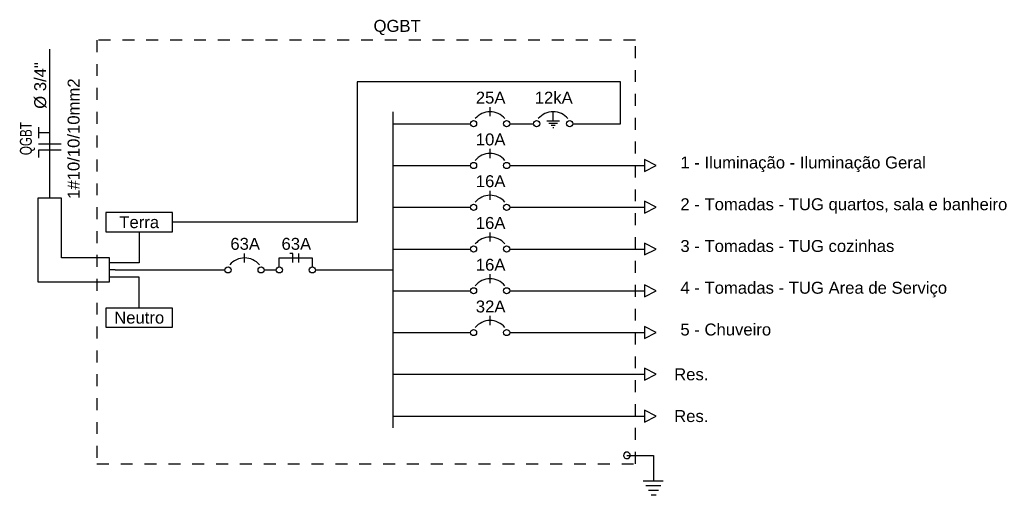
# Model space of a CAD drawing. Extents: x -98 to 248, y -55 to 13.
# Tile 21 of 117: x 17.22 to 25.47, y -33.66 to -29.68. Entities that reach past the tile are written whole.
import ezdxf
from ezdxf.enums import TextEntityAlignment as Align

# ---------------------------------------------------------------- set-up
doc = ezdxf.new("R2010")
doc.units = 0
doc.header["$LTSCALE"] = 0.01
doc.linetypes.add('CONTORNO_QUADRO_T', pattern=[0.35, 0.2, -0.15])
for name, color, linetype in [('DIAGRAMAS_CONTORNO', 2, 'Continuous'), ('DIAGRAMAS_LINHA', 2, 'Continuous'), ('DIAGRAMAS_TEXTO', 5, 'Continuous'), ('DISP_PROTECAO', 1, 'Continuous'), ('FIACAO', 7, 'Continuous'), ('INDICACAO_BIT_FIACAO', 7, 'Continuous'), ('INDICACAO_CIRCUITO', 7, 'Continuous'), ('INDICACAO_DIAM_TUBULACAO', 7, 'Continuous'), ('INDICACAO_POTENCIA', 7, 'Continuous')]:
    doc.layers.add(name, color=color, linetype=linetype)
doc.styles.add('Arial', font='arial.ttf', dxfattribs={"height": 0.1})
doc.styles.add('Arial_1', font='arial.ttf', dxfattribs={"height": 0.075})

# ---------------------------------------------------------------- blocks, each defined once
blk = doc.blocks.new('*U320', base_point=(-21903.033, -13738.2256))
at = {"linetype": 'Continuous'}
for centre in [(-21903.007, -13738.2256), (-21902.7301, -13738.2256)]:
    blk.add_circle(centre, 0.026, dxfattribs=at)
blk.add_arc((-21902.8686, -13738.2873), 0.1623, 39.95893, 140.04107, dxfattribs=at)
blk = doc.blocks.new('*U308', base_point=(576.818, 148.746))
blk.add_line((576.818, 148.556), (576.818, 148.936))
blk = doc.blocks.new('*U321', base_point=(-21902.8686, -13738.125))
at = {"xscale": 0.2, "yscale": 0.2, "zscale": 0.2}
blk.add_blockref('*U308', (-21902.8686, -13738.125), dxfattribs=at)
blk = doc.blocks.new('*U322', base_point=(-21903.033, -13738.2256))
for p, q in [((-21902.9227, -13738.201), (-21902.8144, -13738.201)), ((-21902.8686, -13738.201), (-21902.8686, -13738.125)), ((-21902.9045, -13738.2199), (-21902.8326, -13738.2199)), ((-21902.8843, -13738.2388), (-21902.8506, -13738.2388)), ((-21902.8717, -13738.2576), (-21902.8627, -13738.2576))]:
    blk.add_line(p, q)
for centre in [(-21903.007, -13738.2256), (-21902.7301, -13738.2256)]:
    blk.add_circle(centre, 0.026)
blk.add_arc((-21902.8686, -13738.2873), 0.1623, 39.95893, 140.04107)
blk = doc.blocks.new('*U323', base_point=(-21903.033, -13738.2256))
at = {"linetype": 'Continuous'}
for centre in [(-21903.007, -13738.2256), (-21902.7301, -13738.2256)]:
    blk.add_circle(centre, 0.026, dxfattribs=at)
blk.add_arc((-21902.8686, -13738.2873), 0.1623, 39.95893, 140.04107, dxfattribs=at)
blk = doc.blocks.new('*U324', base_point=(-21902.8686, -13738.125))
at = {"xscale": 0.2, "yscale": 0.2, "zscale": 0.2}
blk.add_blockref('*U308', (-21902.8686, -13738.125), dxfattribs=at)
blk = doc.blocks.new('*U325', base_point=(-21903.033, -13738.2256))
at = {"linetype": 'Continuous'}
for centre in [(-21903.007, -13738.2256), (-21902.7301, -13738.2256)]:
    blk.add_circle(centre, 0.026, dxfattribs=at)
blk.add_arc((-21902.8686, -13738.2873), 0.1623, 39.95893, 140.04107, dxfattribs=at)
blk = doc.blocks.new('*U326', base_point=(-21902.8686, -13738.125))
at = {"xscale": 0.2, "yscale": 0.2, "zscale": 0.2}
blk.add_blockref('*U308', (-21902.8686, -13738.125), dxfattribs=at)
blk = doc.blocks.new('*U327', base_point=(-21903.033, -13738.2256))
at = {"linetype": 'Continuous'}
for centre in [(-21903.007, -13738.2256), (-21902.7301, -13738.2256)]:
    blk.add_circle(centre, 0.026, dxfattribs=at)
blk.add_arc((-21902.8686, -13738.2873), 0.1623, 39.95893, 140.04107, dxfattribs=at)
blk = doc.blocks.new('*U328', base_point=(-21902.8686, -13738.125))
at = {"xscale": 0.2, "yscale": 0.2, "zscale": 0.2}
blk.add_blockref('*U308', (-21902.8686, -13738.125), dxfattribs=at)
blk = doc.blocks.new('*U329', base_point=(-21903.033, -13738.2256))
at = {"linetype": 'Continuous'}
for centre in [(-21903.007, -13738.2256), (-21902.7301, -13738.2256)]:
    blk.add_circle(centre, 0.026, dxfattribs=at)
blk.add_arc((-21902.8686, -13738.2873), 0.1623, 39.95893, 140.04107, dxfattribs=at)
blk = doc.blocks.new('*U330', base_point=(-21902.8686, -13738.125))
at = {"xscale": 0.2, "yscale": 0.2, "zscale": 0.2}
blk.add_blockref('*U308', (-21902.8686, -13738.125), dxfattribs=at)
blk = doc.blocks.new('*U331', base_point=(-21903.033, -13738.2256))
at = {"linetype": 'Continuous'}
for centre in [(-21903.007, -13738.2256), (-21902.7301, -13738.2256)]:
    blk.add_circle(centre, 0.026, dxfattribs=at)
blk.add_arc((-21902.8686, -13738.2873), 0.1623, 39.95893, 140.04107, dxfattribs=at)
blk = doc.blocks.new('*U332', base_point=(-21902.8686, -13738.125))
at = {"xscale": 0.2, "yscale": 0.2, "zscale": 0.2}
blk.add_blockref('*U308', (-21902.8686, -13738.125), dxfattribs=at)
blk = doc.blocks.new('TERRAQD')
at = {"color": 3, "linetype": 'ByBlock'}
for p, q in [((0, 0), (-0.444, 0)), ((-0.444, 0), (-0.444, -0.435)), ((-0.609, -0.435), (-0.274, -0.435)), ((-0.57, -0.513), (-0.319, -0.513)), ((-0.531, -0.591), (-0.363, -0.591)), ((-0.492, -0.67), (-0.408, -0.67))]:
    blk.add_line(p, q, dxfattribs=at)
blk.add_circle((0, 0), 0.0554, dxfattribs=at)
blk = doc.blocks.new('*U334', base_point=(-21903.033, -13738.2256))
for p, q in [((-21902.5782, -13738.1996), (-21902.5782, -13738.125)), ((-21902.5782, -13738.125), (-21902.3012, -13738.125)), ((-21902.3012, -13738.125), (-21902.3012, -13738.1996))]:
    blk.add_line(p, q)
at = {"linetype": 'Continuous'}
for centre in [(-21903.007, -13738.2256), (-21902.7301, -13738.2256)]:
    blk.add_circle(centre, 0.026, dxfattribs=at)
for centre in [(-21902.5782, -13738.2256), (-21902.3012, -13738.2256)]:
    blk.add_circle(centre, 0.026)
blk.add_arc((-21902.8686, -13738.2873), 0.1623, 39.95893, 140.04107, dxfattribs=at)
at = {"layer": 'DIAGRAMAS_LINHA'}
blk.add_line((-21902.7041, -13738.2256), (-21902.6041, -13738.2256), dxfattribs=at)
blk = doc.blocks.new('*U335', base_point=(-21902.8686, -13738.125))
at = {"xscale": 0.2, "yscale": 0.2, "zscale": 0.2}
blk.add_blockref('*U308', (-21902.8686, -13738.125), dxfattribs=at)
blk = doc.blocks.new('*U336', base_point=(-21902.4397, -13738.125))
at = {"color": 4}
for p, q in [((-21902.4647, -13738.087), (-21902.49, -13738.087)), ((-21902.4647, -13738.163), (-21902.4647, -13738.087))]:
    blk.add_line(p, q, dxfattribs=at)
at = {"xscale": 0.2, "yscale": 0.2, "zscale": 0.2}
blk.add_blockref('*U308', (-21902.4147, -13738.125), dxfattribs=at)
at = {"layer": 'DISP_PROTECAO'}
blk.add_blockref('*U335', (-21902.8686, -13738.125), dxfattribs=at)

msp = doc.modelspace()

# ---------------------------------------------------------------- linework, layer by layer
at = {"layer": 'DIAGRAMAS_CONTORNO', "linetype": 'CONTORNO_QUADRO_T'}
msp.add_lwpolyline([(17.862, -29.8491), (17.862, -33.3991), (22.3766, -33.3991), (22.3766, -29.8491)], close=True, dxfattribs=at)
at = {"layer": 'DIAGRAMAS_LINHA'}
for points in [[(17.467, -31.1741), (17.467, -29.9241)], [(22.1016, -30.5491), (22.2516, -30.5491), (22.2516, -30.1991), (20.0439, -30.1991), (20.0439, -31.3741), (18.497, -31.3741)], [(20.3439, -30.4491), (20.3439, -33.0991)], [(20.3439, -30.5491), (20.9939, -30.5491)], [(21.3228, -30.5491), (21.5228, -30.5491)], [(21.8516, -30.5491), (22.1016, -30.5491)], [(22.1016, -30.5491), (22.1016, -30.5491)], [(21.3228, -30.8991), (22.4516, -30.8991), (22.4516, -30.9491), (22.5516, -30.8991), (22.4516, -30.8491), (22.4516, -30.8991)], [(20.3439, -30.8991), (20.9939, -30.8991)], [(21.3228, -31.2491), (22.4516, -31.2491), (22.4516, -31.2991), (22.5516, -31.2491), (22.4516, -31.1991), (22.4516, -31.2491)], [(20.3439, -31.2491), (20.9939, -31.2491)], [(18.217, -31.4541), (18.217, -31.7141), (17.967, -31.7141)], [(20.3439, -31.5991), (20.9939, -31.5991)], [(21.3228, -31.5991), (22.4516, -31.5991), (22.4516, -31.6491), (22.5516, -31.5991), (22.4516, -31.5491), (22.4516, -31.5991)], [(18.017, -31.7741), (17.967, -31.7741)], [(18.017, -31.7741), (18.9362, -31.7741)], [(19.6939, -31.7741), (20.3439, -31.7741)], [(18.217, -32.0941), (18.217, -31.8341), (17.967, -31.8341)], [(21.3228, -31.9491), (22.4516, -31.9491), (22.4516, -31.9991), (22.5516, -31.9491), (22.4516, -31.8991), (22.4516, -31.9491)], [(20.3439, -31.9491), (20.9939, -31.9491)], [(21.3228, -32.2991), (22.4516, -32.2991), (22.4516, -32.3491), (22.5516, -32.2991), (22.4516, -32.2491), (22.4516, -32.2991)], [(20.3439, -32.2991), (20.9939, -32.2991)], [(20.9939, -32.6491), (22.4516, -32.6491), (22.4516, -32.6991), (22.5516, -32.6491), (22.4516, -32.5991), (22.4516, -32.6491)], [(20.3439, -32.6491), (20.9939, -32.6491)], [(20.3439, -32.9991), (20.9939, -32.9991)], [(20.9939, -32.9991), (22.4516, -32.9991), (22.4516, -33.0491), (22.5516, -32.9991), (22.4516, -32.9491), (22.4516, -32.9991)]]:
    msp.add_lwpolyline(points, dxfattribs=at)
for points in [[(17.967, -31.8741), (17.967, -31.6741), (17.567, -31.6741), (17.567, -31.1741), (17.367, -31.1741), (17.367, -31.8741)], [(17.937, -31.4541), (18.497, -31.4541), (18.497, -31.2941), (17.937, -31.2941)], [(17.937, -32.2541), (18.497, -32.2541), (18.497, -32.0941), (17.937, -32.0941)]]:
    msp.add_lwpolyline(points, close=True, dxfattribs=at)
at = {"layer": 'FIACAO', "color": 3, "linetype": 'Continuous'}
for p, q in [((17.372, -30.5783), (17.372, -30.6698)), ((17.467, -30.6241), (17.372, -30.6241))]:
    msp.add_line(p, q, dxfattribs=at)
at = {"layer": 'FIACAO', "color": 4}
for p, q in [((17.562, -30.7698), (17.372, -30.7698)), ((17.372, -30.7698), (17.372, -30.8332))]:
    msp.add_line(p, q, dxfattribs=at)

# ---------------------------------------------------------------- block references
at = {"layer": 'DIAGRAMAS_LINHA', "color": 0, "xscale": -0.5, "yscale": 0.5, "zscale": 0.5}
msp.add_blockref('TERRAQD', (22.3059, -33.3284), dxfattribs=at)
at = {"layer": 'DISP_PROTECAO'}
for name, p in [('*U320', (20.9939, -30.5491)), ('*U321', (21.1583, -30.4485)), ('*U322', (21.5228, -30.5491)), ('*U324', (21.1583, -30.7985)), ('*U323', (20.9939, -30.8991)), ('*U326', (21.1583, -31.1485)), ('*U325', (20.9939, -31.2491)), ('*U327', (20.9939, -31.5991)), ('*U328', (21.1583, -31.4985)), ('*U334', (18.9362, -31.7741)), ('*U336', (19.5295, -31.6735)), ('*U329', (20.9939, -31.9491)), ('*U330', (21.1583, -31.8485)), ('*U332', (21.1583, -32.1985)), ('*U331', (20.9939, -32.2991))]:
    msp.add_blockref(name, p, dxfattribs=at)
at = {"layer": 'FIACAO', "xscale": 0.5000000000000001, "yscale": 0.5000000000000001, "zscale": 0.5000000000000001, "rotation": 90.00000000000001}
msp.add_blockref('*U308', (17.467, -30.7198), dxfattribs=at)

# ---------------------------------------------------------------- texts
at = {"linetype": 'Continuous', "style": 'Arial_1'}
for s, p in [('1 - Iluminação - Iluminação Geral', (22.7539, -30.8739)), ('2 - Tomadas - TUG quartos, sala e banheiro', (22.7539, -31.2239)), ('3 - Tomadas - TUG cozinhas', (22.7539, -31.5739)), ('4 - Tomadas - TUG Area de Serviço', (22.7539, -31.9239)), ('5 - Chuveiro', (22.7539, -32.2739))]:
    msp.add_text(s, height=0.1, dxfattribs=at).set_placement(p, align=Align.MIDDLE_LEFT)
at = {"layer": 'DIAGRAMAS_TEXTO', "style": 'Arial'}
msp.add_text('QGBT', height=0.1, dxfattribs=at).set_placement((20.1814, -29.7791))
for s, p in [('Terra', (18.217, -31.3741)), ('Neutro', (18.217, -32.1741))]:
    msp.add_text(s, height=0.1, dxfattribs=at).set_placement(p, align=Align.MIDDLE_CENTER)
for p in [(22.7016, -32.6491), (22.7016, -32.9991)]:
    msp.add_text('Res.', height=0.1, dxfattribs=at).set_placement(p, align=Align.MIDDLE_LEFT)
at = {"layer": 'INDICACAO_BIT_FIACAO', "style": 'Arial'}
msp.add_text('1#10/10/10mm2', height=0.1, rotation=90, dxfattribs=at).set_placement((17.617, -30.6741), align=Align.TOP_CENTER)
at = {"layer": 'INDICACAO_CIRCUITO', "style": 'Arial', "width": 0.7}
msp.add_text('QGBT', height=0.1, rotation=90, dxfattribs=at).set_placement((17.317, -30.6741), align=Align.CENTER)
at = {"layer": 'INDICACAO_DIAM_TUBULACAO', "style": 'Arial'}
msp.add_text('%%C 3/4"', height=0.1, rotation=90, dxfattribs=at).set_placement((17.467, -30.4241), align=Align.BOTTOM_LEFT)
at = {"layer": 'INDICACAO_POTENCIA', "linetype": 'Continuous', "style": 'Arial'}
for s, p in [('25A', (21.1631, -30.3807)), ('10A', (21.1631, -30.7307)), ('16A', (21.1631, -31.0807)), ('16A', (21.1631, -31.4307)), ('63A', (19.1054, -31.6057)), ('16A', (21.1631, -31.7807)), ('32A', (21.1631, -32.1307))]:
    msp.add_text(s, height=0.1, dxfattribs=at).set_placement(p, align=Align.CENTER)
at = {"layer": 'INDICACAO_POTENCIA', "style": 'Arial'}
for s, p in [('12kA', (21.692, -30.3807)), ('63A', (19.5343, -31.6057))]:
    msp.add_text(s, height=0.1, dxfattribs=at).set_placement(p, align=Align.CENTER)

doc.saveas('drawing.dxf')
